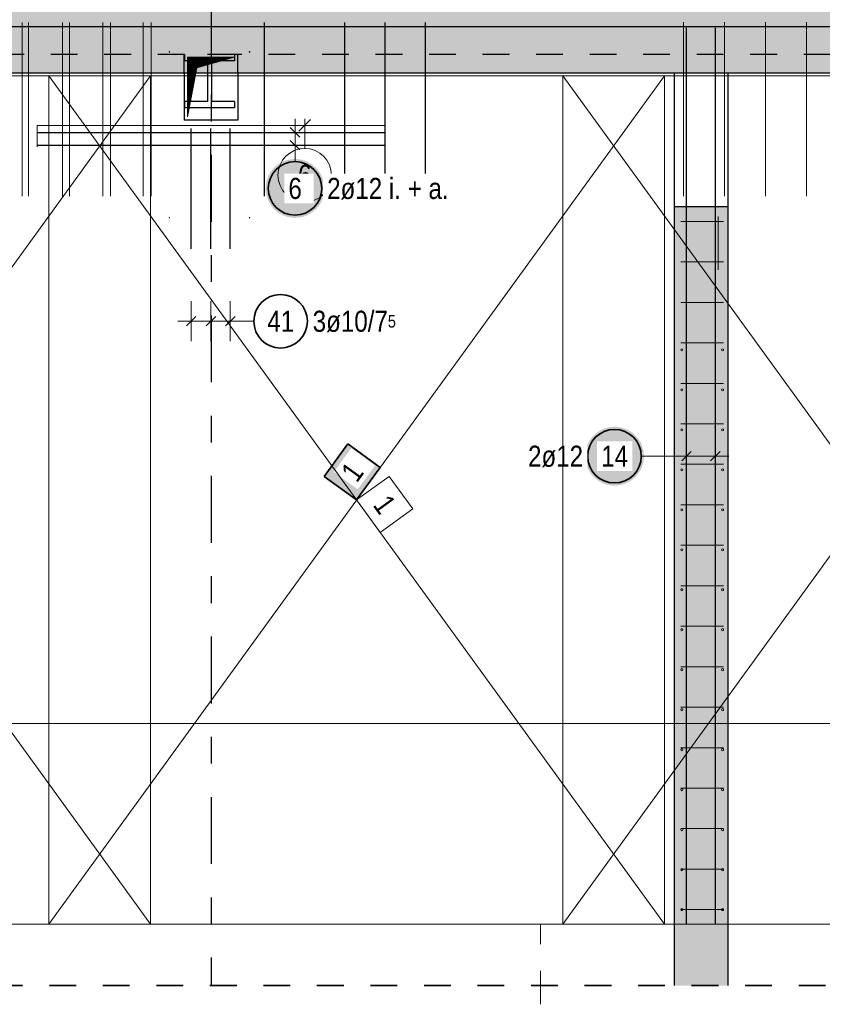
# Model space of a CAD drawing. Header units: millimetres. Extents: x -16 to 44.7, y 0 to 21.2.
# Tile 23 of 49: x 12 to 15, y 15.1 to 18.8. Entities that reach past the tile are written whole.
import ezdxf

# ---------------------------------------------------------------- set-up
doc = ezdxf.new("R2010")
doc.units = ezdxf.units.MM
for name, pattern in [('DASHDOT', [1, 0.5, -0.25, 0, -0.25]), ('DASHDOTX2', [2, 1, -0.5, 0, -0.5]), ('HIDDEN', [0.375, 0.25, -0.125])]:
    doc.linetypes.add(name, pattern=pattern)
doc.layers.add('nplo Bewehrung', color=7, linetype='Continuous', lineweight=20)
doc.styles.add('Arial Narrow', font='ARIALN.TTF')
doc.linetypes.add('STRAKON_Linetype_13', pattern='A,15,[130,ltypeshp.shx,S=1.875,R=-30,X=0,Y=0],-1.875,[130,ltypeshp.shx,S=1.875,R=-30,X=0,Y=0]', length=16.875)

msp = doc.modelspace()

# ---------------------------------------------------------------- hatches: boundary and pattern name
at = {"lineweight": 13, "true_color": 0xd7ffd7}
for points in [[(17.46161, 18.591074), (17.46161, 18.841074), (7.607791, 18.841074), (7.607791, 18.661074), (8.191236, 18.661074), (8.191236, 18.591074)], [(14.621255, 15.41108), (14.621255, 18.091074), (14.421255, 18.091074), (14.421255, 15.41108)], [(14.421255, 15.18108), (14.621255, 15.18108), (14.621255, 15.41108), (14.421255, 15.41108)]]:
    msp.add_hatch(color=254, dxfattribs=at).paths.add_polyline_path(points)
at = {"lineweight": 13}
h = msp.add_hatch(dxfattribs=at)
h.set_pattern_fill('Mau', color=6, scale=0.01, angle=45, style=0, pattern_type=2)
h.set_pattern_definition([(45, (0, 0), (-0.00183847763, 0.00183847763), [])])
h.paths.add_polyline_path([(12.603364, 18.42858), (12.637206, 18.611799), (12.778364, 18.651304), (12.603364, 18.651304)])
at = {"lineweight": 25, "true_color": 0xffffff}
for points in [[(13.1146, 18.160495), (13.114532, 18.164334), (13.114332, 18.168168), (13.113997, 18.171993), (13.113529, 18.175804), (13.112928, 18.179596), (13.112196, 18.183365), (13.111332, 18.187106), (13.110338, 18.190815), (13.109216, 18.194487), (13.107966, 18.198117), (13.10659, 18.201701), (13.10509, 18.205236), (13.103467, 18.208716), (13.101724, 18.212137), (13.099862, 18.215495), (13.097885, 18.218786), (13.095794, 18.222006), (13.093591, 18.225151), (13.091281, 18.228218), (13.088864, 18.231201), (13.086345, 18.234099), (13.083727, 18.236907), (13.081012, 18.239622), (13.078204, 18.242241), (13.075306, 18.24476), (13.072322, 18.247176), (13.069256, 18.249487), (13.066111, 18.251689), (13.062891, 18.25378), (13.0596, 18.255758), (13.056241, 18.257619), (13.05282, 18.259362), (13.049341, 18.260985), (13.045806, 18.262485), (13.042222, 18.263861), (13.038591, 18.265111), (13.03492, 18.266234), (13.031211, 18.267227), (13.02747, 18.268091), (13.023701, 18.268824), (13.019909, 18.269424), (13.016098, 18.269892), (13.012273, 18.270227), (13.008438, 18.270428), (13.0046, 18.270495), (13.000761, 18.270428), (12.996926, 18.270227), (12.993101, 18.269892), (12.98929, 18.269424), (12.985498, 18.268824), (12.981729, 18.268091), (12.977988, 18.267227), (12.974279, 18.266234), (12.970608, 18.265111), (12.966977, 18.263861), (12.963393, 18.262485), (12.959858, 18.260985), (12.956379, 18.259362), (12.952958, 18.257619), (12.9496, 18.255758), (12.946308, 18.25378), (12.943088, 18.251689), (12.939943, 18.249487), (12.936877, 18.247176), (12.933893, 18.24476), (12.930995, 18.242241), (12.928187, 18.239622), (12.925472, 18.236907), (12.922854, 18.234099), (12.920335, 18.231201), (12.917918, 18.228218), (12.915608, 18.225151), (12.913405, 18.222006), (12.911314, 18.218786), (12.909337, 18.215495), (12.907475, 18.212137), (12.905732, 18.208716), (12.904109, 18.205236), (12.902609, 18.201701), (12.901233, 18.198117), (12.899983, 18.194487), (12.898861, 18.190815), (12.897867, 18.187106), (12.897003, 18.183365), (12.896271, 18.179596), (12.89567, 18.175804), (12.895202, 18.171993), (12.894867, 18.168168), (12.894667, 18.164334), (12.8946, 18.160495), (12.894667, 18.156656), (12.894867, 18.152822), (12.895202, 18.148997), (12.89567, 18.145186), (12.896271, 18.141393), (12.897003, 18.137624), (12.897867, 18.133883), (12.898861, 18.130175), (12.899983, 18.126503), (12.901233, 18.122873), (12.902609, 18.119288), (12.904109, 18.115754), (12.905732, 18.112274), (12.907475, 18.108853), (12.909337, 18.105495), (12.911314, 18.102204), (12.913405, 18.098984), (12.915608, 18.095838), (12.917918, 18.092772), (12.920335, 18.089788), (12.922854, 18.08689), (12.925472, 18.084082), (12.928187, 18.081367), (12.930995, 18.078749), (12.933893, 18.07623), (12.936877, 18.073814), (12.939943, 18.071503), (12.943088, 18.069301), (12.946308, 18.067209), (12.9496, 18.065232), (12.952958, 18.063371), (12.956379, 18.061627), (12.959858, 18.060005), (12.963393, 18.058505), (12.966977, 18.057129), (12.970608, 18.055879), (12.974279, 18.054756), (12.977988, 18.053762), (12.981729, 18.052899), (12.985498, 18.052166), (12.98929, 18.051565), (12.993101, 18.051097), (12.996926, 18.050763), (13.000761, 18.050562), (13.0046, 18.050495), (13.008438, 18.050562), (13.012273, 18.050763), (13.016098, 18.051097), (13.019909, 18.051565), (13.023701, 18.052166), (13.02747, 18.052899), (13.031211, 18.053762), (13.03492, 18.054756), (13.038591, 18.055879), (13.042222, 18.057129), (13.045806, 18.058505), (13.049341, 18.060005), (13.05282, 18.061627), (13.056241, 18.063371), (13.0596, 18.065232), (13.062891, 18.067209), (13.066111, 18.069301), (13.069256, 18.071503), (13.072322, 18.073814), (13.075306, 18.07623), (13.078204, 18.078749), (13.081012, 18.081367), (13.083727, 18.084082), (13.086345, 18.08689), (13.088864, 18.089788), (13.091281, 18.092772), (13.093591, 18.095838), (13.095794, 18.098984), (13.097885, 18.102204), (13.099862, 18.105495), (13.101724, 18.108853), (13.103467, 18.112274), (13.10509, 18.115754), (13.10659, 18.119288), (13.107966, 18.122873), (13.109216, 18.126503), (13.110338, 18.130175), (13.111332, 18.133883), (13.112196, 18.137624), (13.112928, 18.141393), (13.113529, 18.145186), (13.113997, 18.148997), (13.114332, 18.152822)], [(14.308423, 17.159614), (14.308356, 17.163453), (14.308155, 17.167287), (14.30782, 17.171112), (14.307352, 17.174923), (14.306751, 17.178715), (14.306019, 17.182484), (14.305155, 17.186225), (14.304161, 17.189934), (14.303039, 17.193605), (14.301789, 17.197236), (14.300413, 17.20082), (14.298913, 17.204355), (14.29729, 17.207834), (14.295547, 17.211255), (14.293685, 17.214614), (14.291708, 17.217905), (14.289617, 17.221125), (14.287415, 17.22427), (14.285104, 17.227336), (14.282688, 17.23032), (14.280169, 17.233218), (14.27755, 17.236026), (14.274835, 17.238741), (14.272027, 17.24136), (14.269129, 17.243878), (14.266145, 17.246295), (14.263079, 17.248605), (14.259934, 17.250808), (14.256714, 17.252899), (14.253423, 17.254876), (14.250065, 17.256738), (14.246643, 17.258481), (14.243164, 17.260104), (14.239629, 17.261604), (14.236045, 17.26298), (14.232415, 17.26423), (14.228743, 17.265352), (14.225034, 17.266346), (14.221293, 17.26721), (14.217524, 17.267942), (14.213732, 17.268543), (14.209921, 17.269011), (14.206096, 17.269346), (14.202262, 17.269547), (14.198423, 17.269614), (14.194584, 17.269547), (14.190749, 17.269346), (14.186925, 17.269011), (14.183114, 17.268543), (14.179321, 17.267942), (14.175552, 17.26721), (14.171811, 17.266346), (14.168103, 17.265352), (14.164431, 17.26423), (14.1608, 17.26298), (14.157216, 17.261604), (14.153682, 17.260104), (14.150202, 17.258481), (14.146781, 17.256738), (14.143423, 17.254876), (14.140132, 17.252899), (14.136911, 17.250808), (14.133766, 17.248605), (14.1307, 17.246295), (14.127716, 17.243878), (14.124818, 17.24136), (14.12201, 17.238741), (14.119295, 17.236026), (14.116677, 17.233218), (14.114158, 17.23032), (14.111741, 17.227336), (14.109431, 17.22427), (14.107229, 17.221125), (14.105137, 17.217905), (14.10316, 17.214614), (14.101298, 17.211255), (14.099555, 17.207834), (14.097933, 17.204355), (14.096432, 17.20082), (14.095056, 17.197236), (14.093806, 17.193605), (14.092684, 17.189934), (14.09169, 17.186225), (14.090826, 17.182484), (14.090094, 17.178715), (14.089493, 17.174923), (14.089025, 17.171112), (14.088691, 17.167287), (14.08849, 17.163453), (14.088423, 17.159614), (14.08849, 17.155775), (14.088691, 17.15194), (14.089025, 17.148115), (14.089493, 17.144305), (14.090094, 17.140512), (14.090826, 17.136743), (14.09169, 17.133002), (14.092684, 17.129293), (14.093806, 17.125622), (14.095056, 17.121991), (14.096432, 17.118407), (14.097933, 17.114873), (14.099555, 17.111393), (14.101298, 17.107972), (14.10316, 17.104614), (14.105137, 17.101322), (14.107229, 17.098102), (14.109431, 17.094957), (14.111741, 17.091891), (14.114158, 17.088907), (14.116677, 17.086009), (14.119295, 17.083201), (14.12201, 17.080486), (14.124818, 17.077868), (14.127716, 17.075349), (14.1307, 17.072932), (14.133766, 17.070622), (14.136911, 17.068419), (14.140132, 17.066328), (14.143423, 17.064351), (14.146781, 17.062489), (14.150202, 17.060746), (14.153682, 17.059124), (14.157216, 17.057623), (14.1608, 17.056247), (14.164431, 17.054997), (14.168103, 17.053875), (14.171811, 17.052881), (14.175552, 17.052017), (14.179321, 17.051285), (14.183114, 17.050684), (14.186925, 17.050216), (14.190749, 17.049882), (14.194584, 17.049681), (14.198423, 17.049614), (14.202262, 17.049681), (14.206096, 17.049882), (14.209921, 17.050216), (14.213732, 17.050684), (14.217524, 17.051285), (14.221293, 17.052017), (14.225034, 17.052881), (14.228743, 17.053875), (14.232415, 17.054997), (14.236045, 17.056247), (14.239629, 17.057623), (14.243164, 17.059124), (14.246643, 17.060746), (14.250065, 17.062489), (14.253423, 17.064351), (14.256714, 17.066328), (14.259934, 17.068419), (14.263079, 17.070622), (14.266145, 17.072932), (14.269129, 17.075349), (14.272027, 17.077868), (14.274835, 17.080486), (14.27755, 17.083201), (14.280169, 17.086009), (14.282688, 17.088907), (14.285104, 17.091891), (14.287415, 17.094957), (14.289617, 17.098102), (14.291708, 17.101322), (14.293685, 17.104614), (14.295547, 17.107972), (14.29729, 17.111393), (14.298913, 17.114873), (14.300413, 17.118407), (14.301789, 17.121991), (14.303039, 17.125622), (14.304161, 17.129293), (14.305155, 17.133002), (14.306019, 17.136743), (14.306751, 17.140512), (14.307352, 17.144305), (14.30782, 17.148115), (14.308155, 17.15194)]]:
    msp.add_hatch(color=7, dxfattribs=at).paths.add_polyline_path(points)
at = {"lineweight": 35, "true_color": 0xffffff}
msp.add_hatch(color=7, dxfattribs=at).paths.add_polyline_path([(13.201551, 17.205579), (13.113462, 17.084169), (13.234872, 16.99608), (13.322961, 17.11749)])

# ---------------------------------------------------------------- linework, layer by layer
at = {"color": 3, "linetype": 'DASHDOTX2', "lineweight": 25, "ltscale": 0.25}
msp.add_line((12.691236, 19.48579), (12.691236, 15.18108), dxfattribs=at)
at = {"color": 3, "linetype": 'Continuous', "lineweight": 25}
for p, q in [((12.888874, 18.781074), (12.888874, 18.131074)), ((13.189983, 18.781074), (13.189983, 18.131074)), ((13.340537, 18.781074), (13.340537, 18.131074)), ((13.491092, 18.781074), (13.491092, 18.131074)), ((8.254871, 18.766074), (12.834871, 18.766074)), ((12.834871, 18.766074), (17.244871, 18.766074)), ((14.467255, 15.41108), (14.467255, 18.76108)), ((14.575255, 15.41108), (14.575255, 18.76108)), ((17.26161, 18.591074), (8.191236, 18.591074)), ((12.590864, 18.591074), (12.590864, 18.41608)), ((12.677614, 18.591074), (12.677614, 18.485074)), ((12.692114, 18.591074), (12.692114, 18.485074)), ((12.790864, 18.591074), (12.790864, 18.41608)), ((14.421255, 18.591074), (14.421255, 18.091074)), ((14.621255, 18.591074), (14.621255, 18.091074)), ((12.677614, 18.485074), (12.591864, 18.485074)), ((12.591864, 18.485074), (12.591864, 18.461074)), ((12.777864, 18.485074), (12.692114, 18.485074)), ((12.777864, 18.485074), (12.777864, 18.461074)), ((12.777864, 18.461074), (12.591864, 18.461074)), ((12.790864, 18.41608), (12.590864, 18.41608)), ((12.040864, 18.37008), (13.340864, 18.37008)), ((12.616189, 17.934462), (12.616189, 18.384462)), ((12.690499, 17.934462), (12.690499, 18.384462)), ((12.762745, 17.934462), (12.762745, 18.384462)), ((13.022277, 18.352402), (12.986922, 18.387757)), ((13.022277, 18.304402), (12.986922, 18.339757)), ((12.040864, 18.32208), (13.340864, 18.32208)), ((14.621255, 18.091074), (14.421255, 18.091074)), ((14.421255, 18.091074), (14.421255, 15.41108)), ((14.621255, 18.091074), (14.621255, 15.41108)), ((12.598511, 17.646326), (12.633867, 17.681681)), ((12.672821, 17.646326), (12.708177, 17.681681)), ((12.745067, 17.646326), (12.780423, 17.681681)), ((14.484933, 17.177291), (14.449578, 17.141936)), ((14.592933, 17.177291), (14.557578, 17.141936)), ((14.421255, 15.41108), (14.421255, 15.18108)), ((14.621255, 15.41108), (14.621255, 15.18108))]:
    msp.add_line(p, q, dxfattribs=at)
at = {"color": 3, "linetype": 'HIDDEN', "lineweight": 25, "ltscale": 0.25}
for p, q in [((12.591864, 18.661074), (8.191236, 18.661074)), ((12.590864, 18.591074), (12.590864, 18.661074)), ((12.777864, 18.661074), (12.591864, 18.661074)), ((12.591864, 18.661074), (12.591864, 18.637074)), ((16.205627, 18.661074), (12.777864, 18.661074)), ((12.777864, 18.661074), (12.777864, 18.637074)), ((12.790864, 18.591074), (12.790864, 18.661074)), ((12.677614, 18.637074), (12.591864, 18.637074)), ((12.677614, 18.637074), (12.677614, 18.591074)), ((12.777864, 18.637074), (12.692114, 18.637074)), ((12.692114, 18.637074), (12.692114, 18.591074))]:
    msp.add_line(p, q, dxfattribs=at)
at = {"color": 6, "linetype": 'Continuous', "lineweight": 13}
for p, q in [((12.603364, 18.42858), (12.603364, 18.651304)), ((12.603364, 18.651304), (12.778364, 18.651304)), ((12.637206, 18.611799), (12.778364, 18.651304)), ((12.603364, 18.42858), (12.637206, 18.611799))]:
    msp.add_line(p, q, dxfattribs=at)
at = {"color": 7, "linetype": 'Continuous', "lineweight": 18}
for p, q in [((12.46487, 18.581076), (10.164871, 18.581076)), ((10.164871, 15.41108), (12.46487, 18.581076)), ((14.384871, 18.581079), (12.084872, 18.581079)), ((12.084872, 18.581079), (12.084872, 15.411081)), ((14.384871, 18.581079), (12.084872, 15.411081)), ((12.46487, 15.41108), (12.46487, 18.581076)), ((14.004871, 18.581076), (14.004871, 15.41108)), ((16.30487, 18.581076), (14.004871, 18.581076)), ((14.004871, 18.581076), (14.004871, 18.581076)), ((14.004871, 15.41108), (16.30487, 18.581076)), ((14.384871, 15.411081), (14.384871, 18.581079)), ((10.164871, 15.41108), (12.46487, 15.41108)), ((12.084872, 15.411081), (14.384871, 15.411081)), ((12.084872, 15.411081), (12.084872, 15.411081)), ((14.004871, 15.41108), (16.30487, 15.41108))]:
    msp.add_line(p, q, dxfattribs=at)
at = {"color": 9, "linetype": 'Continuous', "lineweight": 0}
for p, q in [((12.46487, 18.581076), (10.164871, 18.581076)), ((12.46487, 15.41108), (10.164871, 18.581076)), ((14.384871, 18.581079), (12.084872, 18.581079)), ((12.084872, 18.581079), (12.084872, 15.411081)), ((12.46487, 15.41108), (12.46487, 18.581076)), ((16.30487, 18.581076), (14.004871, 18.581076)), ((14.004871, 18.581076), (14.004871, 18.581076)), ((14.384871, 15.411081), (14.384871, 18.581079)), ((13.062893, 18.418177), (13.018698, 18.373983)), ((13.040795, 18.309946), (13.040795, 18.42108)), ((12.040864, 18.39608), (13.340864, 18.39608)), ((12.040864, 18.39608), (12.040864, 18.31608)), ((12.040864, 18.39608), (13.340864, 18.39608)), ((13.444371, 16.96276), (13.356282, 17.084169)), ((13.234872, 16.99608), (13.322961, 16.87467)), ((13.322961, 16.87467), (13.444371, 16.96276)), ((7.991236, 16.161072), (17.461609, 16.16108)), ((10.164871, 15.41108), (12.46487, 15.41108)), ((12.084872, 15.411081), (14.384871, 15.411081)), ((12.084872, 15.411081), (12.084872, 15.411081)), ((14.004871, 15.41108), (16.30487, 15.41108))]:
    msp.add_line(p, q, dxfattribs=at)
at = {"color": 5, "linetype": 'Continuous', "lineweight": 18}
for p, q in [((13.0046, 18.42008), (13.0046, 18.27208)), ((13.0796, 18.37008), (12.9296, 18.37008)), ((13.0796, 18.32208), (12.9296, 18.32208)), ((13.0046, 18.260495), (13.0046, 18.27208)), ((12.616189, 17.589004), (12.616189, 17.739004)), ((12.690499, 17.589004), (12.690499, 17.739004)), ((12.762745, 17.589004), (12.762745, 17.739004)), ((12.812745, 17.664004), (12.566189, 17.664004)), ((12.850584, 17.664004), (12.812745, 17.664004)), ((14.467255, 17.234614), (14.467255, 17.084614)), ((14.575255, 17.234614), (14.575255, 17.084614)), ((14.298423, 17.159614), (14.417255, 17.159614)), ((14.417255, 17.159614), (14.625255, 17.159614))]:
    msp.add_line(p, q, dxfattribs=at)
at = {"color": 2, "linetype": 'Continuous', "lineweight": 35}
for p, q in [((13.201551, 17.205579), (13.113462, 17.084169)), ((13.322961, 17.11749), (13.201551, 17.205579)), ((13.234872, 16.99608), (13.322961, 17.11749)), ((13.113462, 17.084169), (13.234872, 16.99608))]:
    msp.add_line(p, q, dxfattribs=at)
at = {"color": 6, "linetype": 'STRAKON_Linetype_13', "lineweight": 13, "ltscale": 0.01}
msp.add_line((7.991236, 15.411072), (17.46161, 15.41108), dxfattribs=at)
at = {"color": 9, "linetype": 'DASHDOT', "lineweight": 0, "ltscale": 0.25}
msp.add_line((13.921255, 15.11108), (13.921255, 15.411077), dxfattribs=at)
at = {"color": 2, "linetype": 'HIDDEN', "lineweight": 35, "ltscale": 0.25}
msp.add_line((17.58661, 15.18108), (7.866312, 15.18108), dxfattribs=at)
at = {"color": 9, "linetype": 'Continuous', "lineweight": 0}
for centre, radius in [((12.534871, 18.671074), 0.00111), ((12.834871, 18.671074), 0.00111), ((13.040795, 18.209946), 0.1), ((12.534871, 18.051074), 0.00111), ((12.834871, 18.051074), 0.00111)]:
    msp.add_circle(centre, radius, dxfattribs=at)
at = {"color": 2, "linetype": 'Continuous', "lineweight": 35}
for centre in [(13.0046, 18.160495), (12.950584, 17.664004), (14.198423, 17.159614)]:
    msp.add_circle(centre, 0.1, dxfattribs=at)
at = {"layer": 'nplo Bewehrung', "color": 9, "linetype": 'Continuous', "lineweight": 0}
for p, q in [((11.984839, 18.131074), (11.984839, 18.781074)), ((12.008856, 18.131074), (12.008856, 18.781074)), ((12.135638, 18.131074), (12.135638, 18.781074)), ((12.161655, 18.131074), (12.161655, 18.781074)), ((12.286436, 18.131074), (12.286436, 18.781074)), ((12.314455, 18.131074), (12.314455, 18.781074)), ((12.437235, 18.131074), (12.437235, 18.781074)), ((12.467255, 18.131074), (12.467255, 18.781074)), ((14.456596, 18.131518), (14.456596, 18.781518)), ((14.609826, 18.131518), (14.609826, 18.781518)), ((14.763057, 18.131518), (14.763057, 18.781518)), ((14.916287, 18.131518), (14.916287, 18.781518)), ((14.446255, 18.037072), (14.606255, 18.037072)), ((14.585255, 17.856074), (14.585255, 18.056074)), ((14.446255, 17.885778), (14.606255, 17.885778)), ((14.446255, 17.734485), (14.606255, 17.734485)), ((14.446255, 17.583191), (14.606255, 17.583191)), ((14.446255, 17.431897), (14.606255, 17.431897)), ((14.446255, 17.280604), (14.606255, 17.280604)), ((14.446255, 17.12931), (14.606255, 17.12931)), ((14.446255, 16.978016), (14.606255, 16.978016)), ((14.446255, 16.826723), (14.606255, 16.826723)), ((14.446255, 16.675429), (14.606255, 16.675429)), ((14.446255, 16.524135), (14.606255, 16.524135)), ((14.446255, 16.372842), (14.606255, 16.372842)), ((14.446255, 16.221548), (14.606255, 16.221548)), ((14.446255, 16.070254), (14.606255, 16.070254)), ((14.446255, 15.918961), (14.606255, 15.918961)), ((14.446255, 15.767667), (14.606255, 15.767667)), ((14.446255, 15.616373), (14.606255, 15.616373)), ((14.446255, 15.46508), (14.606255, 15.46508))]:
    msp.add_line(p, q, dxfattribs=at)
for centre in [(14.450255, 17.55708), (14.450255, 17.55708), (14.602255, 17.55708), (14.602255, 17.55708), (14.450255, 17.407651), (14.450255, 17.407651), (14.602255, 17.407651), (14.602255, 17.407651), (14.450255, 17.258222), (14.450255, 17.258222), (14.602255, 17.258222), (14.602255, 17.258222), (14.450255, 17.108793), (14.450255, 17.108793), (14.602255, 17.108793), (14.602255, 17.108793), (14.450255, 16.959364), (14.450255, 16.959364), (14.602255, 16.959364), (14.602255, 16.959364), (14.450255, 16.809935), (14.450255, 16.809935), (14.602255, 16.809935), (14.602255, 16.809935), (14.450255, 16.660506), (14.450255, 16.660506), (14.602255, 16.660506), (14.602255, 16.660506), (14.450255, 16.511077), (14.450255, 16.511077), (14.602255, 16.511077), (14.602255, 16.511077), (14.450255, 16.361648), (14.450255, 16.361648), (14.602255, 16.361648), (14.602255, 16.361648), (14.450255, 16.212219), (14.450255, 16.212219), (14.602255, 16.212219), (14.602255, 16.212219), (14.450255, 16.06279), (14.450255, 16.06279), (14.602255, 16.06279), (14.602255, 16.06279), (14.450255, 15.913361), (14.450255, 15.913361), (14.602255, 15.913361), (14.602255, 15.913361), (14.450255, 15.763932), (14.450255, 15.763932), (14.602255, 15.763932), (14.602255, 15.763932), (14.450255, 15.614503), (14.450255, 15.614503), (14.602255, 15.614503), (14.602255, 15.614503), (14.450255, 15.465074), (14.450255, 15.465074), (14.602255, 15.465074), (14.602255, 15.465074)]:
    msp.add_circle(centre, 0.004, dxfattribs=at)

# ---------------------------------------------------------------- texts
at = {"color": 9, "lineweight": 0, "insert": (13.015989, 18.249321), "char_height": 0.07875, "attachment_point": 1, "line_spacing_factor": 0.9, "style": 'Arial Narrow'}
msp.add_mtext('6', dxfattribs=at)
at = {"color": 2, "lineweight": 35, "char_height": 0.07875, "attachment_point": 1, "line_spacing_factor": 0.9, "style": 'Arial Narrow'}
for s, insert in [('41', (12.900972, 17.703379)), ('3ø10/7{\\A1;\\H.6x;\\S5;}', (13.070584, 17.703379))]:
    msp.add_mtext(s, dxfattribs=dict(at, insert=insert))
at = {"color": 9, "lineweight": 0, "insert": (13.356924, 17.022621), "char_height": 0.07875, "attachment_point": 1, "rotation": 305.962836, "line_spacing_factor": 0.9, "style": 'Arial Narrow'}
msp.add_mtext('1', dxfattribs=at)

# ---------------------------------------------------------------- next in the draw order: texts
at = {"color": 2, "lineweight": 35, "char_height": 0.07875, "attachment_point": 1, "line_spacing_factor": 0.9, "style": 'Arial Narrow', "bg_fill": 3, "box_fill_scale": 1.2, "bg_fill_color": 256, "bg_fill_true_color": 13158600, "bg_fill_transparency": 0}
for s, insert in [('2ø12', (13.875248, 17.198989)), ('14', (14.14881, 17.198989))]:
    msp.add_mtext(s, dxfattribs=dict(at, insert=insert))
at = {"color": 2, "lineweight": 35, "insert": (13.171774, 17.103875), "char_height": 0.07875, "attachment_point": 1, "rotation": 54.037164, "line_spacing_factor": 0.9, "style": 'Arial Narrow', "bg_fill": 3, "box_fill_scale": 1.2, "bg_fill_color": 256, "bg_fill_true_color": 13158600, "bg_fill_transparency": 0}
msp.add_mtext('1', dxfattribs=at)

# ---------------------------------------------------------------- next in the draw order: linework, layer by layer
at = {"color": 9, "linetype": 'Continuous', "lineweight": 0}
for p, q in [((12.084872, 18.581079), (14.384871, 15.411081)), ((14.004871, 18.581076), (14.004871, 15.41108)), ((16.30487, 15.41108), (14.004871, 18.581076)), ((13.356282, 17.084169), (13.234872, 16.99608))]:
    msp.add_line(p, q, dxfattribs=at)

# ---------------------------------------------------------------- next in the draw order: texts
at = {"color": 2, "lineweight": 35, "char_height": 0.07875, "attachment_point": 1, "line_spacing_factor": 0.9, "style": 'Arial Narrow', "bg_fill": 3, "box_fill_scale": 1.2, "bg_fill_color": 256, "bg_fill_true_color": 13158600, "bg_fill_transparency": 0}
for s, insert in [('6', (12.979793, 18.19987)), ('2ø12 i. + a.', (13.1246, 18.19987))]:
    msp.add_mtext(s, dxfattribs=dict(at, insert=insert))

doc.saveas('drawing.dxf')
